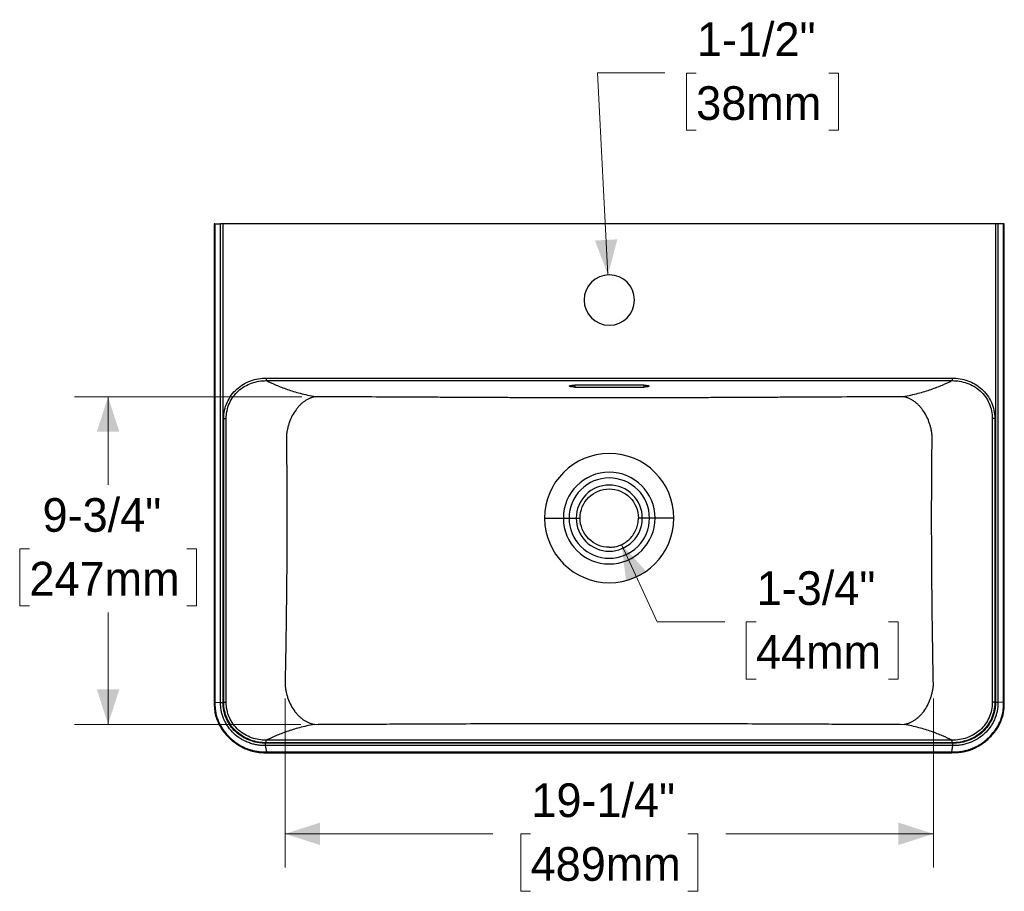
# Model space of a CAD drawing. Header units: inches. Extents: x 0.3 to 10.8, y 1.5 to 7.8.
# Tile 2 of 3: x 0.3 to 4, y 4.1 to 7.4. Entities that reach past the tile are written whole.
import ezdxf

# ---------------------------------------------------------------- set-up
doc = ezdxf.new("R2010")
doc.units = ezdxf.units.IN
doc.header["$MEASUREMENT"] = 0
doc.linetypes.add('SLD-Solid', pattern=[0])
doc.styles.add('SLDTEXTSTYLE0', font='txt')
doc.dimstyles.new('SLDDIMSTYLE0', dxfattribs={"dimtxt": 0.125, "dimasz": 0.13, "dimexe": 0, "dimexo": 0.0625, "dimgap": 0.03125, "dimtad": 0, "dimtih": 1, "dimtoh": 1, "dimdec": 6, "dimlfac": 8, "dimrnd": 1e-09, "dimzin": 12, "dimdsep": 46, "dimlunit": 5, "dimtxsty": 'SLDTEXTSTYLE0', "dimsah": 1, "dimcen": 0.09, "dimadec": 0, "dimazin": 3, "dimtfac": 1, "dimtdec": 0, "dimtofl": 0, "dimtmove": 0, "dimatfit": 3, "dimfxl": 1, "dimfrac": 2, "dimtolj": 1, "dimtzin": 12, "dimarcsym": 0})
doc.dimstyles.new('SLDDIMSTYLE2', dxfattribs={"dimtxt": 0.125, "dimasz": 0.13, "dimexe": 0, "dimexo": 0.0625, "dimgap": 0.03125, "dimtad": 0, "dimtih": 1, "dimtoh": 1, "dimdec": 0, "dimlfac": 8, "dimrnd": 1e-09, "dimzin": 12, "dimdsep": 46, "dimlunit": 5, "dimtxsty": 'SLDTEXTSTYLE0', "dimsah": 1, "dimcen": 0, "dimadec": 0, "dimazin": 3, "dimtfac": 1, "dimtdec": 0, "dimtofl": 0, "dimtmove": 0, "dimatfit": 3, "dimfxl": 1, "dimfrac": 2, "dimtolj": 1, "dimtzin": 12, "dimarcsym": 0})

# ---------------------------------------------------------------- blocks, each defined once
blk = doc.blocks.new('_D_6')
at = {"color": 7, "linetype": 'SLD-Solid', "lineweight": 18, "transparency": 16777216}
for p, q in [((2.4991, 6.4132), (2.4602, 7.1631)), ((2.4602, 7.1631), (2.7102, 7.1631)), ((2.8265, 7.1626), (2.7902, 7.1626)), ((2.7902, 7.1626), (2.7902, 6.9501)), ((3.3185, 7.1626), (3.3548, 7.1626)), ((3.3548, 7.1626), (3.3548, 6.9501)), ((2.7902, 6.9501), (2.8265, 6.9501)), ((3.3548, 6.9501), (3.3185, 6.9501))]:
    blk.add_line(p, q, dxfattribs=at)
blk.add_solid([(2.4991, 6.4132), (2.534, 6.5452), (2.4508, 6.5409)], dxfattribs=at)
at = {"color": 7, "linetype": 'SLD-Solid', "lineweight": 18, "transparency": 16777216, "char_height": 0.125, "attachment_point": 1, "style": 'SLDTEXTSTYLE0'}
for s, insert in [('1-1/2"', (2.8293, 7.3504)), ('38mm', (2.8265, 7.1137))]:
    blk.add_mtext(s, dxfattribs=dict(at, insert=insert))
blk = doc.blocks.new('_D_7')
at = {"color": 7, "linetype": 'SLD-Solid', "lineweight": 18, "transparency": 16777216}
for p, q in [((2.5495, 5.4121), (2.6823, 5.1256)), ((2.6823, 5.1256), (2.9323, 5.1256)), ((3.0486, 5.1251), (3.0123, 5.1251)), ((3.0123, 5.1251), (3.0123, 4.9126)), ((3.5406, 5.1251), (3.5768, 5.1251)), ((3.5768, 5.1251), (3.5768, 4.9126)), ((3.0123, 4.9126), (3.0486, 4.9126)), ((3.5768, 4.9126), (3.5406, 4.9126))]:
    blk.add_line(p, q, dxfattribs=at)
blk.add_solid([(2.5495, 5.4121), (2.5664, 5.2766), (2.642, 5.3116)], dxfattribs=at)
at = {"color": 7, "linetype": 'SLD-Solid', "lineweight": 18, "transparency": 16777216, "char_height": 0.125, "attachment_point": 1, "style": 'SLDTEXTSTYLE0'}
for s, insert in [('1-3/4"', (3.0513, 5.3129)), ('44mm', (3.0486, 5.0762))]:
    blk.add_mtext(s, dxfattribs=dict(at, insert=insert))
blk = doc.blocks.new('_D_8')
at = {"color": 7, "linetype": 'SLD-Solid', "lineweight": 18, "transparency": 16777216}
for p, q in [((1.3632, 5.9611), (0.5188, 5.9611)), ((0.6438, 5.9611), (0.6438, 5.6344)), ((0.352, 5.3967), (0.3157, 5.3967)), ((0.3157, 5.3967), (0.3157, 5.1842)), ((0.9357, 5.3967), (0.9719, 5.3967)), ((0.9719, 5.3967), (0.9719, 5.1842)), ((0.3157, 5.1842), (0.352, 5.1842)), ((0.6438, 4.7446), (0.6438, 5.1601)), ((0.9719, 5.1842), (0.9357, 5.1842)), ((1.3595, 4.7446), (0.5188, 4.7446))]:
    blk.add_line(p, q, dxfattribs=at)
for points in [[(0.6438, 5.9611), (0.6021, 5.8311), (0.6855, 5.8311)], [(0.6438, 4.7446), (0.6855, 4.8746), (0.6021, 4.8746)]]:
    blk.add_solid(points, dxfattribs=at)
at = {"color": 7, "linetype": 'SLD-Solid', "lineweight": 18, "transparency": 16777216, "char_height": 0.125, "attachment_point": 1, "style": 'SLDTEXTSTYLE0'}
for s, insert in [('9-3/4"', (0.4006, 5.5845)), ('247mm', (0.352, 5.3479))]:
    blk.add_mtext(s, dxfattribs=dict(at, insert=insert))
blk = doc.blocks.new('_D_9')
at = {"color": 7, "linetype": 'SLD-Solid', "lineweight": 18, "transparency": 16777216}
for p, q in [((1.3008, 4.84), (1.3008, 4.2131)), ((3.7071, 4.84), (3.7071, 4.2131)), ((1.3008, 4.3381), (2.0717, 4.3381)), ((2.2121, 4.3376), (2.1759, 4.3376)), ((2.1759, 4.3376), (2.1759, 4.1251)), ((2.7958, 4.3376), (2.8321, 4.3376)), ((2.8321, 4.3376), (2.8321, 4.1251)), ((3.7071, 4.3381), (2.9362, 4.3381)), ((2.1759, 4.1251), (2.2121, 4.1251)), ((2.8321, 4.1251), (2.7958, 4.1251))]:
    blk.add_line(p, q, dxfattribs=at)
for points in [[(1.3008, 4.3381), (1.4308, 4.2965), (1.4308, 4.3798)], [(3.7071, 4.3381), (3.5771, 4.3798), (3.5771, 4.2965)]]:
    blk.add_solid(points, dxfattribs=at)
at = {"color": 7, "linetype": 'SLD-Solid', "lineweight": 18, "transparency": 16777216, "char_height": 0.125, "attachment_point": 1, "style": 'SLDTEXTSTYLE0'}
for s, insert in [('19-1/4"', (2.2149, 4.5254)), ('489mm', (2.2121, 4.2887))]:
    blk.add_mtext(s, dxfattribs=dict(at, insert=insert))

msp = doc.modelspace()

# ---------------------------------------------------------------- linework, layer by layer
at = {"color": 7, "linetype": 'SLD-Solid', "lineweight": 25}
for p, q in [((1.03783434, 6.60280832), (1.03783434, 4.82750477)), ((1.04040583, 6.60280832), (1.04040583, 4.82750502)), ((1.04040583, 6.60280832), (1.06120208, 6.60280832)), ((1.06120209, 4.82547838), (1.06120208, 6.60280832)), ((1.07043159, 4.82547838), (1.07043158, 6.60280832)), ((3.93747688, 6.60280832), (1.07043158, 6.60280832)), ((3.93747688, 6.60280832), (3.93747687, 4.82547829)), ((3.96750263, 6.60280832), (3.94670638, 6.60280832)), ((3.96750263, 4.82750477), (3.96750263, 6.60280832)), ((3.97007412, 4.82750477), (3.97007412, 6.60280832)), ((1.23081612, 6.03035851), (3.77709223, 6.03035851)), ((1.23081622, 6.02066552), (3.77709223, 6.02066552)), ((2.63190698, 6.00382416), (2.37600147, 6.00382416)), ((2.37600147, 6.00382416), (2.37600147, 5.99698761)), ((2.37600147, 5.99698761), (2.63190698, 5.99698761)), ((2.63190698, 6.00382416), (2.63190698, 5.99698761)), ((1.07305949, 4.82640031), (1.07305949, 5.87997551)), ((1.08230462, 4.82640031), (1.08230462, 5.87997551)), ((3.92560384, 5.87997552), (3.92560384, 4.82640031)), ((3.93484897, 5.8799757), (3.93484897, 4.82640031)), ((2.26406214, 5.51028863), (2.33367311, 5.51028863)), ((2.33367311, 5.51028863), (2.35477886, 5.51028863)), ((2.67423534, 5.51028863), (2.6531296, 5.51028863)), ((2.74384631, 5.51028863), (2.67423534, 5.51028863)), ((1.03783434, 4.82750477), (1.03783439, 4.82647227)), ((1.04040588, 4.8264734), (1.06120209, 4.82547838)), ((3.96750255, 4.8264734), (3.94670635, 4.82547839)), ((3.97007407, 4.82647227), (3.97007412, 4.82750477)), ((3.77709223, 4.6857103), (1.23081623, 4.6857103)), ((3.77934769, 4.67472602), (1.22856067, 4.67472604)), ((1.23293255, 4.64207384), (1.22856073, 4.66543549)), ((3.77934772, 4.66543547), (1.22856074, 4.66543549)), ((3.77709223, 4.67601731), (1.23081623, 4.67601731)), ((1.23514691, 4.64207335), (3.77276156, 4.64207335)), ((3.77497591, 4.64207384), (3.77934772, 4.66543547)), ((1.23292842, 4.63940796), (1.23514691, 4.63940756)), ((1.23514691, 4.63940756), (3.77276155, 4.63940756)), ((3.77276155, 4.63940756), (3.77498002, 4.63940795))]:
    msp.add_line(p, q, dxfattribs=at)
at = {"color": 7, "linetype": 'SLD-Solid', "lineweight": 25, "flags": 128}
for points in [[(3.94670638, 6.60280832), (3.94670638, 6.09798104), (3.94670637, 5.59809031), (3.94670637, 5.40289744), (3.94670638, 5.2085572), (3.94670639, 5.01568653), (3.94670639, 4.82547839)], [(1.04040583, 4.82750477), (1.04040584, 4.82692722), (1.04040588, 4.8264734)], [(3.96750258, 4.8264734), (3.96750263, 4.827051), (3.96750263, 4.82750477)]]:
    msp.add_lwpolyline(points, dxfattribs=at)
at = {"color": 7, "linetype": 'SLD-Solid', "lineweight": 25}
for centre, radius, start, end in [((2.50395423, 6.31983588), 0.09350394, 90, 270), ((2.50395423, 6.31983588), 0.09350394, 270, 90), ((2.50395423, 5.51028863), 0.23989208, 0, 180), ((2.50395423, 5.51028863), 0.17028112, 0, 180), ((2.50395423, 5.51028863), 0.23989208, 180, 0), ((2.50395423, 5.51028863), 0.17028112, 180, 0)]:
    msp.add_arc(centre, radius, start, end, dxfattribs=at)
for points, knots in [([(1.04040583, 6.60280832), (1.03988702, 6.60280832), (1.03884938, 6.60280832), (1.03796476, 6.60280832), (1.0378986, 6.60280832), (1.03786748, 6.60280832)], [0, 0, 0, 0, 0.3462555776, 0.6925205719, 1, 1, 1, 1]), ([(1.07043158, 6.60280832), (1.06875632, 6.60280832), (1.06708152, 6.60280832), (1.06393967, 6.60280832), (1.06247298, 6.60280832), (1.06120208, 6.60280832)], [0, 0, 0, 0, 0.5, 0.5, 1, 1, 1, 1]), ([(3.94670638, 6.60280832), (3.94543549, 6.60280832), (3.9439688, 6.60280832), (3.94082694, 6.60280832), (3.93915214, 6.60280832), (3.93747688, 6.60280832)], [0, 0, 0, 0, 0.5, 0.5, 1, 1, 1, 1]), ([(3.97004098, 6.60280832), (3.97000986, 6.60280832), (3.9699437, 6.60280832), (3.96905907, 6.60280832), (3.96802144, 6.60280832), (3.96750263, 6.60280832)], [0, 0, 0, 0, 0.3074793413, 0.6537443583, 1, 1, 1, 1]), ([(1.07305948, 5.87997559), (1.07305949, 5.89015801), (1.07408986, 5.90040813), (1.07828498, 5.92055499), (1.08145077, 5.93044847), (1.08981406, 5.94936066), (1.09501082, 5.95837544), (1.10713545, 5.97506298), (1.11406048, 5.98273521), (1.12922545, 5.99644081), (1.13746203, 6.00247412), (1.1548043, 6.01276874), (1.16390932, 6.01703218), (1.18258863, 6.02378585), (1.19216177, 6.02627756), (1.2114476, 6.02956323), (1.2211619, 6.03035851), (1.23081612, 6.03035852)], [0, 0, 0, 0, 0.125, 0.125, 0.25, 0.25, 0.375, 0.375, 0.5, 0.5, 0.625, 0.625, 0.75, 0.75, 0.875, 0.875, 1, 1, 1, 1]), ([(1.23081612, 6.03035852), (1.23081612, 6.02921329), (1.23081613, 6.02806834), (1.23081613, 6.02591601), (1.23081613, 6.02490916), (1.23081613, 6.02315457), (1.23081613, 6.02240726), (1.23081613, 6.02126203), (1.23081613, 6.02086439), (1.23081613, 6.02066552)], [0, 0, 0, 0, 0.25, 0.25, 0.5, 0.5, 0.75, 0.75, 1, 1, 1, 1]), ([(3.77709223, 6.03035851), (3.78674689, 6.03035852), (3.79646221, 6.0295631), (3.81574872, 6.02627711), (3.82532075, 6.02378554), (3.84399814, 6.01703255), (3.85310257, 6.01276952), (3.87044461, 6.00247535), (3.87868126, 5.9964422), (3.89384672, 5.98273654), (3.90077236, 5.97506383), (3.9128979, 5.95837511), (3.91809452, 5.94936033), (3.92645734, 5.93044928), (3.92962326, 5.92055588), (3.93381862, 5.9004082), (3.93484897, 5.89015818), (3.93484898, 5.8799757)], [0, 0, 0, 0, 0.125, 0.125, 0.25, 0.25, 0.375, 0.375, 0.5, 0.5, 0.625, 0.625, 0.75, 0.75, 0.875, 0.875, 1, 1, 1, 1]), ([(3.77709238, 6.03035851), (3.77709238, 6.02921328), (3.77709238, 6.0280682), (3.77709237, 6.02591597), (3.77709237, 6.02490925), (3.77709237, 6.02315466), (3.77709237, 6.02240722), (3.77709237, 6.02126188), (3.77709237, 6.02086439), (3.77709237, 6.02066552)], [0, 0, 0, 0, 0.25, 0.25, 0.5, 0.5, 0.75, 0.75, 1, 1, 1, 1]), ([(1.08230462, 5.87997558), (1.08227036, 5.88953814), (1.08320903, 5.89916077), (1.08710334, 5.91806682), (1.09005993, 5.92734779), (1.09789498, 5.94508074), (1.1027727, 5.9535293), (1.11416818, 5.9691603), (1.1206831, 5.97634204), (1.13495986, 5.98916192), (1.14271928, 5.99480007), (1.15906513, 6.00440902), (1.16765014, 6.00838184), (1.18527173, 6.01466038), (1.19430799, 6.01696753), (1.21251917, 6.01998632), (1.22169377, 6.02069939), (1.23081613, 6.02066553)], [0, 0, 0, 0, 0.125, 0.125, 0.25, 0.25, 0.375, 0.375, 0.5, 0.5, 0.625, 0.625, 0.75, 0.75, 0.875, 0.875, 1, 1, 1, 1]), ([(1.23081622, 6.02066553), (1.24257221, 6.01509874), (1.25474175, 6.00956229), (1.28063447, 5.99870566), (1.29436132, 5.99338338), (1.32401541, 5.98315112), (1.3399433, 5.97824205), (1.37449913, 5.96908996), (1.39311499, 5.96485259), (1.41320769, 5.9610862)], [0, 0, 0, 0, 0.25, 0.25, 0.5, 0.5, 0.75, 0.75, 1, 1, 1, 1]), ([(2.37600147, 5.99698761), (2.37567664, 5.99698839), (2.37502934, 5.99698994), (2.37406338, 5.99700259), (2.37310674, 5.99702283), (2.37215943, 5.99705138), (2.37122147, 5.99708805), (2.37029288, 5.99713289), (2.36937361, 5.9971859), (2.36757043, 5.99730705), (2.36499252, 5.99754487), (2.36199833, 5.99797422), (2.35952452, 5.99849427), (2.35770168, 5.99908972), (2.356563, 5.99973446), (2.35619311, 6.00040581), (2.35656322, 6.00107726), (2.35770132, 6.00172214), (2.35952258, 6.00231791), (2.36199496, 6.0028381), (2.3649898, 6.00326745), (2.36785448, 6.00353131), (2.37028026, 6.00368285), (2.37215412, 6.00376419), (2.37406547, 6.00381493), (2.37535404, 6.00382107), (2.37600147, 6.00382416)], [0, 0, 0, 0, 0.0157752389, 0.031436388, 0.0470210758, 0.0625674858, 0.078114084, 0.0936993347, 0.1093614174, 0.125137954, 0.1875945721, 0.2500929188, 0.3125847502, 0.3750433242, 0.4375042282, 0.4999968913, 0.562467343, 0.6249594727, 0.6874419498, 0.7499223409, 0.8123965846, 0.8748851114, 0.9063159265, 0.9374415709, 0.9685677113, 1, 1, 1, 1]), ([(2.63190698, 6.00382416), (2.63223181, 6.00382338), (2.63287912, 6.00382183), (2.63384507, 6.00380918), (2.63480171, 6.00378894), (2.63574902, 6.00376039), (2.63668699, 6.00372372), (2.63761558, 6.00367888), (2.63853485, 6.00362587), (2.64033803, 6.00350472), (2.64291593, 6.0032669), (2.64591013, 6.00283755), (2.64838393, 6.0023175), (2.65020678, 6.00172205), (2.65134545, 6.00107731), (2.65171535, 6.00040596), (2.65134524, 5.99973451), (2.65020714, 5.99908964), (2.64838588, 5.99849386), (2.6459135, 5.99797367), (2.64291866, 5.99754432), (2.64005398, 5.99728046), (2.6376282, 5.99712893), (2.63575434, 5.99704758), (2.63384298, 5.99699685), (2.63255442, 5.9969907), (2.63190698, 5.99698761)], [0, 0, 0, 0, 0.0157752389, 0.031436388, 0.0470210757, 0.0625674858, 0.078114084, 0.0936993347, 0.1093614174, 0.125137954, 0.1875945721, 0.2500929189, 0.3125847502, 0.3750433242, 0.4375042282, 0.4999968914, 0.562467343, 0.6249594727, 0.6874419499, 0.7499223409, 0.8123965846, 0.8748851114, 0.9063159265, 0.9374415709, 0.9685677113, 1, 1, 1, 1]), ([(3.594701, 5.9610862), (3.61479038, 5.96485203), (3.63341276, 5.9690908), (3.66796293, 5.97824145), (3.68389386, 5.98315141), (3.71354844, 5.9933839), (3.72727251, 5.99870505), (3.75316721, 6.00956248), (3.76533665, 6.01509893), (3.77709223, 6.02066552)], [0, 0, 0, 0, 0.25, 0.25, 0.5, 0.5, 0.75, 0.75, 1, 1, 1, 1]), ([(3.77709237, 6.02066552), (3.78621513, 6.02069939), (3.79539094, 6.01998606), (3.8136024, 6.01696719), (3.82263793, 6.0146602), (3.84025779, 6.00838218), (3.84884199, 6.00440968), (3.86518749, 5.99480116), (3.87294697, 5.98916316), (3.88722422, 5.97634326), (3.89373982, 5.9691611), (3.90513607, 5.95352889), (3.91001364, 5.94508048), (3.91784819, 5.9273483), (3.92080484, 5.91806733), (3.92469945, 5.89916096), (3.92563809, 5.88953829), (3.92560384, 5.87997569)], [0, 0, 0, 0, 0.125, 0.125, 0.25, 0.25, 0.375, 0.375, 0.5, 0.5, 0.625, 0.625, 0.75, 0.75, 0.875, 0.875, 1, 1, 1, 1]), ([(1.41320769, 5.9610862), (1.41256059, 5.96097763), (1.41127669, 5.96076221), (1.40936668, 5.96038391), (1.40748875, 5.95997103), (1.40564348, 5.95952173), (1.40383137, 5.9590393), (1.40205285, 5.95852567), (1.40030823, 5.95798306), (1.39859775, 5.95741359), (1.39692157, 5.95681933), (1.39527974, 5.95620231), (1.39086301, 5.95444999), (1.38394129, 5.95117815), (1.37452009, 5.94548246), (1.3655977, 5.9388502), (1.35690539, 5.93107215), (1.34880895, 5.92248272), (1.33849316, 5.9095917), (1.32730097, 5.89172556), (1.31841351, 5.87169606), (1.31295144, 5.85509281), (1.31028049, 5.84472355), (1.30864273, 5.83688129), (1.30768592, 5.83161757), (1.30686962, 5.82633401), (1.30618017, 5.8210231), (1.30583992, 5.81747165), (1.30566935, 5.8156913)], [0, 0, 0, 0, 0.0123540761, 0.0245115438, 0.0364721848, 0.0482358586, 0.0598025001, 0.071172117, 0.0823447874, 0.0933206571, 0.1040999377, 0.1146829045, 0.125069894, 0.1897235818, 0.2500908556, 0.3143263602, 0.3751090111, 0.4390231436, 0.5001316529, 0.628447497, 0.7499145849, 0.8126890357, 0.8749356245, 0.899956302, 0.9249053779, 0.9498508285, 0.974860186, 1, 1, 1, 1]), ([(3.594701, 5.9610862), (3.54218813, 5.96080556), (3.49063369, 5.96053147), (3.39085784, 5.96000478), (3.34265284, 5.95975227), (3.27409808, 5.95939683), (3.25187876, 5.95928227), (3.20887538, 5.95906192), (3.18809082, 5.95895613), (3.14805929, 5.95875387), (3.12881182, 5.9586574), (3.09190401, 5.95847398), (3.07424712, 5.95838705), (3.02363963, 5.95814035), (2.99304804, 5.95799464), (2.93737019, 5.95773577), (2.91227748, 5.95762257), (2.86647248, 5.95742206), (2.84573701, 5.95733463), (2.80750565, 5.95717926), (2.79001511, 5.95711136), (2.75746291, 5.95699055), (2.74240277, 5.95693765), (2.7140926, 5.95684354), (2.70084409, 5.95680233), (2.67569299, 5.95672922), (2.66379089, 5.95669732), (2.64098598, 5.95664115), (2.63008447, 5.95661688), (2.60900422, 5.95657477), (2.59882574, 5.95655694), (2.57896634, 5.95652688), (2.56928566, 5.95651466), (2.54072055, 5.95648562), (2.52231866, 5.95647637), (2.48552793, 5.95647639), (2.46714358, 5.95648566), (2.42907695, 5.95652437), (2.40940687, 5.95655378), (2.37777729, 5.95661698), (2.36687562, 5.95664126), (2.34407503, 5.95669743), (2.33217649, 5.95672933), (2.30702584, 5.95680245), (2.29377647, 5.95684366), (2.2654651, 5.95693779), (2.2504034, 5.9569907), (2.21784628, 5.95711154), (2.2003526, 5.95717946), (2.16211498, 5.95733486), (2.14137444, 5.95742232), (2.095566, 5.95762287), (2.07048242, 5.95773603), (2.01485478, 5.95799466), (1.98429848, 5.95814021), (1.93370883, 5.95838682), (1.91605978, 5.95847371), (1.87916451, 5.95865706), (1.85991753, 5.95875353), (1.81986487, 5.95895589), (1.79905844, 5.95906179), (1.75601373, 5.95928235), (1.73377891, 5.95939699), (1.66520362, 5.95975254), (1.61699291, 5.96000508), (1.54217436, 5.96040003), (1.51681872, 5.96053437), (1.46546123, 5.9608073), (1.43946016, 5.9609459), (1.41320769, 5.9610862)], [0, 0, 0, 0, 0.03125, 0.03125, 0.0625, 0.0625, 0.078125, 0.078125, 0.09375, 0.09375, 0.109375, 0.109375, 0.125, 0.125, 0.15625, 0.15625, 0.1875, 0.1875, 0.21875, 0.21875, 0.25, 0.25, 0.28125, 0.28125, 0.3125, 0.3125, 0.34375, 0.34375, 0.375, 0.375, 0.40625, 0.40625, 0.4375, 0.4375, 0.5, 0.5, 0.5625, 0.5625, 0.625, 0.625, 0.65625, 0.65625, 0.6875, 0.6875, 0.71875, 0.71875, 0.75, 0.75, 0.78125, 0.78125, 0.8125, 0.8125, 0.84375, 0.84375, 0.875, 0.875, 0.890625, 0.890625, 0.90625, 0.90625, 0.921875, 0.921875, 0.9375, 0.9375, 0.96875, 0.96875, 0.984375, 0.984375, 1, 1, 1, 1]), ([(3.70223967, 5.81569134), (3.70215772, 5.81658294), (3.70199409, 5.81836325), (3.70170351, 5.82102904), (3.70138091, 5.82368615), (3.70102326, 5.82633551), (3.70063155, 5.82897803), (3.70020552, 5.83161465), (3.69974511, 5.83424631), (3.69925001, 5.83687389), (3.69871983, 5.83949833), (3.69740607, 5.8455867), (3.69495763, 5.85509287), (3.68949559, 5.87169578), (3.68060809, 5.89172551), (3.66941596, 5.90959154), (3.65910009, 5.92248266), (3.65100371, 5.93107201), (3.6423113, 5.93885016), (3.63338899, 5.94548235), (3.6239676, 5.95117816), (3.61659599, 5.95466257), (3.61124092, 5.95674008), (3.6081519, 5.95781819), (3.60494794, 5.95880896), (3.60163052, 5.95969597), (3.59820205, 5.96047893), (3.59587957, 5.96088177), (3.594701, 5.9610862)], [0, 0, 0, 0, 0.0125904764, 0.0251402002, 0.0376573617, 0.0501502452, 0.0626272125, 0.0750966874, 0.0875671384, 0.1000470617, 0.1125449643, 0.1250693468, 0.1873139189, 0.250090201, 0.3715551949, 0.4998727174, 0.5609791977, 0.6248951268, 0.6856757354, 0.749913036, 0.8102782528, 0.8749337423, 0.8941251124, 0.9139763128, 0.9344889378, 0.9556638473, 0.9775011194, 1, 1, 1, 1]), ([(1.07305948, 5.87997559), (1.07506178, 5.87997558), (1.0770595, 5.87997558), (1.08034116, 5.87997558), (1.08161767, 5.87997558), (1.08230462, 5.87997558)], [0, 0, 0, 0, 0.5, 0.5, 1, 1, 1, 1]), ([(3.93484898, 5.8799757), (3.93284668, 5.8799757), (3.93084893, 5.87997569), (3.92756726, 5.87997569), (3.92629079, 5.87997569), (3.92560384, 5.87997569)], [0, 0, 0, 0, 0.5, 0.5, 1, 1, 1, 1]), ([(2.65312903, 5.51028863), (2.65312903, 5.54985113), (2.63741165, 5.58779624), (2.58146183, 5.64374606), (2.54351673, 5.65946344), (2.46439173, 5.65946344), (2.42644662, 5.64374606), (2.3704968, 5.58779624), (2.35477943, 5.54985113), (2.35477943, 5.51028863)], [0, 0, 0, 0, 0.25, 0.25, 0.5, 0.5, 0.75, 0.75, 1, 1, 1, 1]), ([(2.6266732, 5.51028863), (2.6266732, 5.54283481), (2.61374327, 5.57405043), (2.56771603, 5.62007767), (2.5365004, 5.63300761), (2.47140805, 5.63300761), (2.44019243, 5.62007767), (2.39416519, 5.57405043), (2.38123525, 5.54283481), (2.38123525, 5.51028863)], [0, 0, 0, 0, 0.25, 0.25, 0.5, 0.5, 0.75, 0.75, 1, 1, 1, 1]), ([(2.39568675, 5.51028863), (2.39568675, 5.53900214), (2.40709405, 5.56654179), (2.44770108, 5.60714882), (2.47524072, 5.61855611), (2.50395423, 5.61855611)], [0, 0, 0, 0, 0.5, 0.5, 1, 1, 1, 1]), ([(2.50395423, 5.61855611), (2.53266774, 5.61855611), (2.56020738, 5.60714882), (2.60081441, 5.56654179), (2.61222171, 5.53900214), (2.61222171, 5.51028863)], [0, 0, 0, 0, 0.5, 0.5, 1, 1, 1, 1]), ([(1.30737867, 5.51028863), (1.30737867, 5.41420723), (1.30686469, 5.31814184), (1.30525899, 5.1658058), (1.30458331, 5.11365834), (1.30292962, 5.00523896), (1.30195104, 4.94895049), (1.30081181, 4.88999027)], [0, 0, 0, 0, 0.5, 0.5, 0.75, 0.75, 1, 1, 1, 1]), ([(2.35477943, 5.51028863), (2.35477943, 5.47072614), (2.3704968, 5.43278103), (2.42644662, 5.37683121), (2.46439173, 5.36111383), (2.54351673, 5.36111383), (2.58146183, 5.37683121), (2.63741165, 5.43278103), (2.65312903, 5.47072614), (2.65312903, 5.51028863)], [0, 0, 0, 0, 0.25, 0.25, 0.5, 0.5, 0.75, 0.75, 1, 1, 1, 1]), ([(2.38123525, 5.51028863), (2.38123525, 5.47774246), (2.39416519, 5.44652684), (2.44019243, 5.40049959), (2.47140805, 5.38756966), (2.5365004, 5.38756966), (2.56771603, 5.40049959), (2.61374327, 5.44652684), (2.6266732, 5.47774246), (2.6266732, 5.51028863)], [0, 0, 0, 0, 0.25, 0.25, 0.5, 0.5, 0.75, 0.75, 1, 1, 1, 1]), ([(2.50395423, 5.40202116), (2.47524072, 5.40202116), (2.44770108, 5.41342845), (2.40709405, 5.45403548), (2.39568675, 5.48157513), (2.39568675, 5.51028863)], [0, 0, 0, 0, 0.5, 0.5, 1, 1, 1, 1]), ([(2.50395423, 5.40202092), (2.51104033, 5.40202092), (2.51812626, 5.40271882), (2.53202616, 5.40548368), (2.53883978, 5.40755057), (2.5519332, 5.41297404), (2.55821267, 5.41633049), (2.56999643, 5.42420415), (2.57550043, 5.42872116), (2.5855217, 5.43874243), (2.59003872, 5.44424643), (2.59791237, 5.4560302), (2.60126882, 5.46230967), (2.60669229, 5.47540308), (2.60875918, 5.4822167), (2.61152404, 5.4961166), (2.61222195, 5.50320253), (2.61222195, 5.51028863)], [0, 0, 0, 0, 0.125, 0.125, 0.25, 0.25, 0.375, 0.375, 0.5, 0.5, 0.625, 0.625, 0.75, 0.75, 0.875, 0.875, 1, 1, 1, 1]), ([(3.70709664, 4.88999036), (3.70595739, 4.94895188), (3.70497884, 5.00523875), (3.70332515, 5.1136586), (3.70264942, 5.165808), (3.70104365, 5.31813887), (3.70052979, 5.41420938), (3.70052979, 5.51028863)], [0, 0, 0, 0, 0.25, 0.25, 0.5, 0.5, 1, 1, 1, 1]), ([(1.30081186, 4.88999028), (1.30089383, 4.88909743), (1.30105749, 4.88731464), (1.30134873, 4.8846452), (1.30167245, 4.88198459), (1.30203171, 4.879332), (1.30242547, 4.87668661), (1.30285398, 4.87404759), (1.30331726, 4.87141411), (1.30381555, 4.86878536), (1.30434922, 4.8661605), (1.30567313, 4.86006593), (1.308142, 4.85055287), (1.31366073, 4.83392276), (1.32264307, 4.81388366), (1.33396167, 4.79600975), (1.34438712, 4.78312917), (1.35257977, 4.77453937), (1.36137186, 4.76676808), (1.37040263, 4.76014088), (1.37993385, 4.75445669), (1.3873966, 4.75098065), (1.39281772, 4.74891049), (1.39594941, 4.74783563), (1.39919374, 4.74685005), (1.40254918, 4.74596976), (1.40601325, 4.74519463), (1.40835868, 4.74479707), (1.40954831, 4.74459543)], [0, 0, 0, 0, 0.0125971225, 0.0251533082, 0.037676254, 0.0501737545, 0.0626536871, 0.0751239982, 0.0875926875, 0.100067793, 0.1125573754, 0.1250695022, 0.1873506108, 0.2500903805, 0.3717740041, 0.4998724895, 0.5610350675, 0.6248949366, 0.6857284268, 0.7499128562, 0.8103378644, 0.8749335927, 0.8941834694, 0.9140697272, 0.9345939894, 0.9557571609, 0.9775593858, 1, 1, 1, 1]), ([(3.59835995, 4.74459543), (3.59901298, 4.74470246), (3.600309, 4.74491488), (3.60223753, 4.74528863), (3.6041347, 4.74569718), (3.60599992, 4.74614243), (3.60783269, 4.74662115), (3.60963259, 4.7471315), (3.61139929, 4.74767131), (3.61313253, 4.74823855), (3.61483215, 4.74883119), (3.61649806, 4.74944726), (3.62096791, 4.75119321), (3.62797418, 4.75445672), (3.63750519, 4.76014078), (3.64653604, 4.76676805), (3.65532801, 4.77453925), (3.66352073, 4.78312913), (3.67394608, 4.7960096), (3.68526474, 4.81388363), (3.69424704, 4.83392249), (3.6997658, 4.85055294), (3.7024589, 4.86092923), (3.70410892, 4.8687787), (3.70507179, 4.87404523), (3.70589256, 4.87933386), (3.70658481, 4.8846513), (3.7069253, 4.88820751), (3.707096, 4.88999033)], [0, 0, 0, 0, 0.0123194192, 0.0244491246, 0.0363889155, 0.0481386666, 0.0596983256, 0.071067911, 0.0822475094, 0.0932372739, 0.1040374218, 0.1146482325, 0.1250700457, 0.1896639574, 0.2500910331, 0.3142736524, 0.3751091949, 0.4389672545, 0.5001318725, 0.6282286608, 0.7499144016, 0.8126523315, 0.8749354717, 0.8999355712, 0.9248780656, 0.9498273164, 0.9748470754, 1, 1, 1, 1]), ([(1.03783439, 4.82647226), (1.03790526, 4.81800463), (1.03804487, 4.80132315), (1.04225798, 4.77707102), (1.04992106, 4.75499454), (1.06074075, 4.733966), (1.07376352, 4.71519693), (1.08814017, 4.6988971), (1.1008988, 4.68692062), (1.11213993, 4.67783514), (1.12184976, 4.67089555), (1.13171036, 4.66465131), (1.14345283, 4.65813831), (1.15898145, 4.65102234), (1.17958836, 4.64421477), (1.20491203, 4.63967439), (1.2232352, 4.63950014), (1.23292843, 4.63940795)], [0, 0, 0, 0, 0.0839755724, 0.1654342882, 0.2430785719, 0.3151130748, 0.3996066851, 0.4691768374, 0.5305501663, 0.5731142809, 0.6125980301, 0.6489780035, 0.6889379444, 0.7458368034, 0.8183146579, 0.9038857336, 1, 1, 1, 1]), ([(1.04040583, 4.82750477), (1.03983154, 4.82750477), (1.03868371, 4.82750477), (1.03789555, 4.82750477), (1.03788778, 4.82750477), (1.03788492, 4.82750477)], [0, 0, 0, 0, 0.3878747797, 0.7752427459, 1, 1, 1, 1]), ([(1.04040588, 4.8264734), (1.0404082, 4.82488234), (1.04041319, 4.82145287), (1.04049635, 4.81593577), (1.04074548, 4.80916181), (1.04131503, 4.80137819), (1.04275786, 4.78979316), (1.04590466, 4.77504564), (1.054049, 4.75154213), (1.07028115, 4.72268039), (1.09414449, 4.69565495), (1.11900014, 4.675522), (1.14146311, 4.66180521), (1.16273251, 4.65249678), (1.18216678, 4.64673905), (1.19698672, 4.64403395), (1.20840731, 4.6428398), (1.21694301, 4.64231394), (1.22492686, 4.64209485), (1.2303884, 4.64208052), (1.23293255, 4.64207384)], [0, 0, 0, 0, 0.0160264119, 0.0345444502, 0.0555762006, 0.0842991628, 0.1131254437, 0.1731295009, 0.2357911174, 0.3631099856, 0.5037881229, 0.5962679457, 0.6844546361, 0.7681087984, 0.8293604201, 0.8882485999, 0.9195636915, 0.9449873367, 0.9743734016, 1, 1, 1, 1]), ([(1.22856073, 4.66543549), (1.22769183, 4.66543686), (1.22584128, 4.66543976), (1.22289713, 4.66549811), (1.21961747, 4.66561368), (1.21600554, 4.66580881), (1.2107583, 4.66620085), (1.20401585, 4.66693004), (1.19363521, 4.66854071), (1.18041354, 4.6714927), (1.16430491, 4.67671838), (1.14928033, 4.68341141), (1.1308335, 4.69385051), (1.11033662, 4.70951116), (1.09279375, 4.72947601), (1.08134258, 4.74737125), (1.07401726, 4.76192551), (1.06829636, 4.77711684), (1.06506298, 4.78955709), (1.06308611, 4.80010743), (1.06206856, 4.80772674), (1.06147607, 4.81523208), (1.06123597, 4.82072161), (1.06121251, 4.824016), (1.0612021, 4.82547839)], [0, 0, 0, 0, 0.0101096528, 0.021531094, 0.0342602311, 0.0482909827, 0.0636145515, 0.0954791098, 0.1271664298, 0.185804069, 0.2528934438, 0.3238803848, 0.3767618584, 0.4993088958, 0.621980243, 0.6838076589, 0.746136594, 0.8112095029, 0.8723113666, 0.8954051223, 0.9360846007, 0.9616703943, 0.9829855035, 1, 1, 1, 1]), ([(1.22856067, 4.67472607), (1.2259707, 4.6747176), (1.22335057, 4.67476574), (1.21814167, 4.67497948), (1.2155432, 4.67514458), (1.20777543, 4.67581468), (1.20263396, 4.67649469), (1.18740895, 4.67922232), (1.17753257, 4.6819582), (1.15859839, 4.68917461), (1.14954893, 4.69365173), (1.13257656, 4.70418264), (1.12464147, 4.71024222), (1.11010512, 4.72380694), (1.10350753, 4.73131125), (1.09192286, 4.74755667), (1.08692738, 4.75631285), (1.07879608, 4.77482385), (1.07566925, 4.78456479), (1.07252732, 4.79965083), (1.07173723, 4.80475701), (1.07094945, 4.81248375), (1.07075302, 4.81507053), (1.07055796, 4.81896202), (1.07048532, 4.82091061), (1.07044991, 4.82286262), (1.07043457, 4.82416463), (1.07043098, 4.82482674), (1.07043159, 4.82547839)], [0, 0, 0, 0, 0.03125, 0.03125, 0.0625, 0.0625, 0.125, 0.125, 0.25, 0.25, 0.375, 0.375, 0.5, 0.5, 0.625, 0.625, 0.75, 0.75, 0.875, 0.875, 0.9375, 0.9375, 0.96875, 0.96875, 0.984375, 0.9921875, 0.9921875, 1, 1, 1, 1]), ([(1.23081623, 4.67601731), (1.221184, 4.67601731), (1.21148929, 4.67680882), (1.19223213, 4.68008297), (1.18266945, 4.68256688), (1.16400604, 4.68930256), (1.1549057, 4.69355572), (1.13756086, 4.70383433), (1.12931788, 4.70986175), (1.11413349, 4.72356446), (1.10719519, 4.73124067), (1.09504948, 4.74793723), (1.08984423, 4.7569565), (1.08146453, 4.77588681), (1.07829226, 4.78579261), (1.07409059, 4.80595749), (1.07305949, 4.8162147), (1.07305949, 4.82640031)], [0, 0, 0, 0, 0.125, 0.125, 0.25, 0.25, 0.375, 0.375, 0.5, 0.5, 0.625, 0.625, 0.75, 0.75, 0.875, 0.875, 1, 1, 1, 1]), ([(1.07305949, 4.82640031), (1.07506179, 4.82640031), (1.07705954, 4.82640031), (1.08034121, 4.82640031), (1.08161767, 4.82640031), (1.08230462, 4.82640031)], [0, 0, 0, 0, 0.5, 0.5, 1, 1, 1, 1]), ([(1.23081622, 4.6857103), (1.22171465, 4.68567651), (1.21255756, 4.68638608), (1.19437503, 4.68939424), (1.18534984, 4.69169402), (1.16774254, 4.6979557), (1.15916081, 4.70191901), (1.14281205, 4.71151258), (1.13504637, 4.71714482), (1.12075139, 4.72996276), (1.11422351, 4.73714759), (1.10280954, 4.75278908), (1.09792564, 4.76124368), (1.090076, 4.77899209), (1.08711113, 4.78828281), (1.08320788, 4.80720569), (1.08227036, 4.81683476), (1.08230462, 4.82640031)], [0, 0, 0, 0, 0.125, 0.125, 0.25, 0.25, 0.375, 0.375, 0.5, 0.5, 0.625, 0.625, 0.75, 0.75, 0.875, 0.875, 1, 1, 1, 1]), ([(3.77497591, 4.64207384), (3.77664755, 4.64207685), (3.78013979, 4.64208316), (3.78560304, 4.64216291), (3.79192442, 4.64237118), (3.79951946, 4.64283965), (3.81094553, 4.64403281), (3.8257646, 4.64673462), (3.84935029, 4.65371521), (3.87865924, 4.66786069), (3.90726991, 4.68958784), (3.92922396, 4.71291869), (3.94465632, 4.73474018), (3.95512683, 4.75531226), (3.9619112, 4.77467023), (3.96511129, 4.78941789), (3.96659673, 4.8014052), (3.96722183, 4.80997472), (3.96748389, 4.8183323), (3.96749651, 4.82383937), (3.96750255, 4.8264734)], [0, 0, 0, 0, 0.0168360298, 0.0351723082, 0.0550272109, 0.0805327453, 0.1117954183, 0.1706950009, 0.2319484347, 0.3591024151, 0.4959917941, 0.5913385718, 0.6807917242, 0.7642800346, 0.822923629, 0.8869671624, 0.9158032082, 0.9445363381, 0.9734717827, 1, 1, 1, 1]), ([(3.77498002, 4.63940795), (3.78205349, 4.63945998), (3.79519031, 4.6395566), (3.81315811, 4.64152304), (3.82746567, 4.6444829), (3.83783439, 4.64746995), (3.84545537, 4.65008012), (3.85254312, 4.65281381), (3.8612759, 4.65665608), (3.87250177, 4.66241838), (3.88599572, 4.67064485), (3.90136002, 4.68191576), (3.91794076, 4.69678256), (3.93472971, 4.71566308), (3.95027616, 4.73872192), (3.96260667, 4.76566787), (3.96968351, 4.7955814), (3.9699436, 4.81615299), (3.97007407, 4.82647217)], [0, 0, 0, 0, 0.0702021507, 0.1303790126, 0.1791128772, 0.2150977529, 0.2374436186, 0.2590918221, 0.2905259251, 0.3321328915, 0.3842949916, 0.4472818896, 0.5210724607, 0.6050094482, 0.6975348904, 0.796176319, 0.8977574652, 1, 1, 1, 1]), ([(3.92560383, 4.82640031), (3.92563809, 4.81683503), (3.92469911, 4.80720613), (3.9207986, 4.78828242), (3.91783584, 4.77898987), (3.90998542, 4.76124157), (3.90509844, 4.75278879), (3.89368241, 4.73714843), (3.88715623, 4.72996256), (3.872862, 4.71714542), (3.86509719, 4.71151361), (3.8487509, 4.70191935), (3.84017008, 4.69795539), (3.8225631, 4.69169357), (3.81353714, 4.68939425), (3.79535221, 4.68638645), (3.78619344, 4.68567651), (3.77709223, 4.6857103)], [0, 0, 0, 0, 0.125, 0.125, 0.25, 0.25, 0.375, 0.375, 0.5, 0.5, 0.625, 0.625, 0.75, 0.75, 0.875, 0.875, 1, 1, 1, 1]), ([(3.93484897, 4.82640031), (3.93484897, 4.81621499), (3.93381798, 4.80595818), (3.92961628, 4.78579287), (3.92644381, 4.77588669), (3.91806492, 4.75695795), (3.91285985, 4.74793849), (3.90071284, 4.73124005), (3.89377448, 4.723564), (3.8785908, 4.70986197), (3.87034876, 4.70383517), (3.85300497, 4.69355688), (3.84390493, 4.68930368), (3.8252426, 4.68256795), (3.81567981, 4.6800837), (3.79642039, 4.67680891), (3.78672408, 4.67601731), (3.77709223, 4.67601731)], [0, 0, 0, 0, 0.125, 0.125, 0.25, 0.25, 0.375, 0.375, 0.5, 0.5, 0.625, 0.625, 0.75, 0.75, 0.875, 0.875, 1, 1, 1, 1]), ([(3.94670635, 4.82547839), (3.94670319, 4.82464238), (3.94669637, 4.82283861), (3.94662667, 4.81993631), (3.94649002, 4.816642), (3.94625754, 4.81295959), (3.94572626, 4.80687753), (3.9448202, 4.80009076), (3.94284102, 4.78953918), (3.93961336, 4.77711941), (3.93389405, 4.76193059), (3.92657262, 4.74738081), (3.91512503, 4.72948713), (3.89758558, 4.70952214), (3.87484458, 4.69214338), (3.85610172, 4.68215574), (3.84121393, 4.67597081), (3.82781341, 4.67157724), (3.81459989, 4.6685915), (3.80392993, 4.66693823), (3.79650925, 4.66613022), (3.78995787, 4.66567691), (3.78448054, 4.66546086), (3.78100039, 4.66544365), (3.77934772, 4.66543548)], [0, 0, 0, 0, 0.0097270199, 0.0209870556, 0.0337761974, 0.0480882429, 0.0639137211, 0.1048080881, 0.127681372, 0.188810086, 0.2538309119, 0.3161543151, 0.3779736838, 0.5006284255, 0.6231420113, 0.7088779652, 0.7469899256, 0.8106402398, 0.8726909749, 0.9043729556, 0.9362340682, 0.9595092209, 0.9807716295, 1, 1, 1, 1]), ([(3.93747683, 4.82547829), (3.93747801, 4.82415891), (3.93746267, 4.82286215), (3.93739893, 4.82026119), (3.9373505, 4.81896222), (3.93715548, 4.81507099), (3.93695907, 4.8124844), (3.93617143, 4.80475823), (3.93538148, 4.79965247), (3.93224008, 4.78456769), (3.92911516, 4.77483119), (3.92098565, 4.75632091), (3.91599178, 4.74756605), (3.90441034, 4.73132194), (3.89781484, 4.72381843), (3.88328196, 4.71025381), (3.87535048, 4.70419536), (3.85838191, 4.69366333), (3.84933433, 4.68918536), (3.83040448, 4.68196707), (3.82053275, 4.67923071), (3.80530968, 4.67650007), (3.8001693, 4.67581901), (3.79240281, 4.67514727), (3.7898047, 4.67498162), (3.78589844, 4.67482047), (3.78394303, 4.67476171), (3.78198494, 4.67473556), (3.78067903, 4.67472535), (3.78000117, 4.67472384), (3.77934772, 4.67472603)], [0, 0, 0, 0, 0.015625, 0.015625, 0.03125, 0.03125, 0.0625, 0.0625, 0.125, 0.125, 0.25, 0.25, 0.375, 0.375, 0.5, 0.5, 0.625, 0.625, 0.75, 0.75, 0.875, 0.875, 0.9375, 0.9375, 0.96875, 0.96875, 0.984375, 0.9921875, 0.9921875, 1, 1, 1, 1]), ([(3.93484897, 4.82640031), (3.93284667, 4.82640031), (3.93084895, 4.82640031), (3.92756729, 4.82640031), (3.92629078, 4.82640031), (3.92560383, 4.82640031)], [0, 0, 0, 0, 0.5, 0.5, 1, 1, 1, 1]), ([(3.96750263, 4.82750477), (3.96807692, 4.82750477), (3.96922475, 4.82750477), (3.97001291, 4.82750477), (3.97002069, 4.82750477), (3.97002354, 4.82750477)], [0, 0, 0, 0, 0.3878747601, 0.7752427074, 1, 1, 1, 1]), ([(1.40954831, 4.74459543), (1.38980828, 4.74080558), (1.37154846, 4.73656723), (1.33770519, 4.72746783), (1.32211558, 4.72260787), (1.29309013, 4.71251056), (1.27965329, 4.70727406), (1.25428193, 4.69660455), (1.24234892, 4.69117135), (1.23081623, 4.6857103)], [0, 0, 0, 0, 0.25, 0.25, 0.5, 0.5, 0.75, 0.75, 1, 1, 1, 1]), ([(1.40954831, 4.74459543), (1.44809822, 4.74478178), (1.4856574, 4.74496098), (1.55844148, 4.74530305), (1.59365965, 4.7454659), (1.66149803, 4.74577388), (1.69412003, 4.74591904), (1.75671254, 4.74619149), (1.78668485, 4.7463188), (1.84406371, 4.74655623), (1.87146892, 4.74666635), (1.92390139, 4.7468706), (1.94893483, 4.74696477), (2.02087608, 4.74722571), (2.06461798, 4.74737095), (2.14590908, 4.74761646), (2.18349499, 4.74771687), (2.25457849, 4.74788282), (2.28806982, 4.74794834), (2.35255848, 4.74805084), (2.38355304, 4.74808781), (2.44436692, 4.74813673), (2.47417523, 4.74814867), (2.53378276, 4.74814865), (2.56357947, 4.74813671), (2.62436982, 4.74808779), (2.6553609, 4.74805082), (2.71984465, 4.74794833), (2.75333345, 4.74788281), (2.82442328, 4.74771685), (2.86201841, 4.74761641), (2.94330794, 4.7473709), (2.98702746, 4.74722573), (3.05895322, 4.74696484), (3.08398406, 4.74687069), (3.13641448, 4.74666645), (3.16381794, 4.74655634), (3.22120256, 4.74631889), (3.2511838, 4.74619155), (3.31380512, 4.74591896), (3.34644695, 4.74577372), (3.41431421, 4.7454656), (3.44953597, 4.74530273), (3.5222938, 4.74496078), (3.55982942, 4.74478169), (3.59835994, 4.74459543)], [0, 0, 0, 0, 0.03125, 0.03125, 0.0625, 0.0625, 0.09375, 0.09375, 0.125, 0.125, 0.15625, 0.15625, 0.1875, 0.1875, 0.25, 0.25, 0.3125, 0.3125, 0.375, 0.375, 0.4375, 0.4375, 0.5, 0.5, 0.5625, 0.5625, 0.625, 0.625, 0.6875, 0.6875, 0.75, 0.75, 0.8125, 0.8125, 0.84375, 0.84375, 0.875, 0.875, 0.90625, 0.90625, 0.9375, 0.9375, 0.96875, 0.96875, 1, 1, 1, 1]), ([(3.77709223, 4.6857103), (3.76555911, 4.69117155), (3.75362589, 4.6966048), (3.72825636, 4.70727356), (3.71481729, 4.712511), (3.68579224, 4.7226081), (3.6702057, 4.72746717), (3.6363568, 4.73656801), (3.61810327, 4.74080502), (3.59835995, 4.74459543)], [0, 0, 0, 0, 0.25, 0.25, 0.5, 0.5, 0.75, 0.75, 1, 1, 1, 1]), ([(1.23081622, 4.67601731), (1.23081622, 4.67716254), (1.23081622, 4.67830762), (1.23081622, 4.68045985), (1.23081622, 4.68146658), (1.23081622, 4.68322116), (1.23081622, 4.6839686), (1.23081622, 4.68511395), (1.23081622, 4.68551143), (1.23081622, 4.6857103)], [0, 0, 0, 0, 0.25, 0.25, 0.5, 0.5, 0.75, 0.75, 1, 1, 1, 1]), ([(3.77709223, 4.67601731), (3.77709223, 4.67716254), (3.77709223, 4.67830749), (3.77709223, 4.68045981), (3.77709223, 4.68146666), (3.77709223, 4.68322126), (3.77709223, 4.68396857), (3.77709223, 4.6851138), (3.77709223, 4.68551143), (3.77709223, 4.6857103)], [0, 0, 0, 0, 0.25, 0.25, 0.5, 0.5, 0.75, 0.75, 1, 1, 1, 1]), ([(3.77276155, 4.64207335), (3.77293075, 4.64207335), (3.77310395, 4.64207335), (3.77347916, 4.64207337), (3.7736794, 4.64207339), (3.77407789, 4.64207346), (3.77427438, 4.6420735), (3.77463963, 4.64207364), (3.77480662, 4.64207372), (3.77497591, 4.64207384)], [0, 0, 0, 0, 0.25, 0.25, 0.5, 0.5, 0.75, 0.75, 1, 1, 1, 1]), ([(3.77276156, 4.64207335), (3.77276156, 4.64154965), (3.77276155, 4.64050268), (3.77276155, 4.63958002), (3.77276155, 4.63956663), (3.77276155, 4.63956282)], [0, 0, 0, 0, 0.4172706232, 0.834201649, 1, 1, 1, 1]), ([(1.20833947, 4.64037065), (1.20915486, 4.64025603), (1.21728354, 4.63911336), (1.22551832, 4.63926725), (1.23292706, 4.6394057)], [0, 0, 0, 0, 0.1003111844, 1, 1, 1, 1]), ([(3.77276155, 4.63940487), (3.77293075, 4.63940487), (3.77310395, 4.63940486), (3.77347955, 4.6394049), (3.77368016, 4.63940495), (3.77407971, 4.63940508), (3.77427686, 4.63940517), (3.77464353, 4.6394054), (3.77481126, 4.63940554), (3.77498138, 4.6394057)], [0, 0, 0, 0, 0.25, 0.25, 0.5, 0.5, 0.75, 0.75, 1, 1, 1, 1])]:
    msp.add_open_spline(points, degree=3, knots=knots, dxfattribs=at)
for points in [[(1.30566869, 5.81569129), (1.30682505, 5.70979754), (1.30737866, 5.61005535), (1.30737868, 5.51028887)], [(3.70052979, 5.51028863), (3.70052979, 5.61004865), (3.70108353, 5.70981), (3.70223977, 5.81569135)], [(2.35477943, 5.51028863), (2.3633761, 5.51028863), (2.37220976, 5.51028863), (2.38123586, 5.51028863)], [(2.38123525, 5.51028863), (2.38594226, 5.51028863), (2.39077142, 5.51028863), (2.39568675, 5.51028863)], [(2.6266732, 5.51028863), (2.6219662, 5.51028863), (2.61713703, 5.51028863), (2.61222171, 5.51028863)], [(2.65312903, 5.51028863), (2.64453235, 5.51028863), (2.6356987, 5.51028863), (2.62667259, 5.51028863)], [(1.04040588, 4.8264734), (1.03927625, 4.8264731), (1.03762556, 4.82647251), (1.03776941, 4.82647212), (1.03827874, 4.82647202)], [(1.0612021, 4.82547839), (1.06247306, 4.82547839), (1.06540602, 4.82547839), (1.06875625, 4.82547839), (1.07043159, 4.82547839)], [(3.94670638, 4.82547839), (3.94543542, 4.82547839), (3.94250246, 4.82547839), (3.93915223, 4.82547839), (3.93747688, 4.82547839)], [(3.96750258, 4.8264734), (3.96863221, 4.82647307), (3.9702829, 4.82647243), (3.97013904, 4.82647201), (3.96962971, 4.8264719)], [(1.22856074, 4.66543549), (1.22856074, 4.66674278), (1.22856074, 4.66971104), (1.22856074, 4.67305424), (1.22856074, 4.67472603)], [(1.23293255, 4.64207384), (1.23293143, 4.64104191), (1.2329292, 4.63943168), (1.23292759, 4.6391762), (1.23292706, 4.6394057)], [(1.23293255, 4.64207384), (1.2336709, 4.64207335), (1.23440887, 4.64207335), (1.23514691, 4.64207335)], [(1.23514691, 4.64207335), (1.23514691, 4.64104167), (1.23514691, 4.63943173), (1.23514691, 4.63917577), (1.23514691, 4.63940487)], [(3.77497591, 4.64207384), (3.77497702, 4.64104191), (3.77497924, 4.63943168), (3.77498084, 4.6391762), (3.77498138, 4.6394057)], [(3.77934772, 4.66543548), (3.77934772, 4.66674277), (3.77934772, 4.66971104), (3.77934772, 4.67305424), (3.77934772, 4.67472603)], [(1.23292706, 4.6394057), (1.23366903, 4.63940499), (1.23440887, 4.63940487), (1.23514691, 4.63940487)]]:
    msp.add_open_spline(points, degree=3, dxfattribs=at)

# ---------------------------------------------------------------- dimensions: what is measured, and where the dimension line sits
at = {"color": 7, "linetype": 'SLD-Solid', "lineweight": 18}
for center, mpoint, picture, middle in [((2.50395423, 6.31983588), (2.4991097, 6.41321423), '_D_6', (3.07248723, 7.16311827)), ((2.50395423, 5.51028863), (2.54949277, 5.41206369), '_D_7', (3.29457355, 5.12562385))]:
    dim = msp.add_radius_dim(center=center, mpoint=mpoint, dimstyle='SLDDIMSTYLE2', override={"dimpost": '<>'}, dxfattribs=at)
    dim.commit()
    dim.dimension.update_dxf_attribs({"geometry": picture, "text_midpoint": middle, "dimtype": 164})
for base, p1, p2, angle, picture, middle in [((0.64381127, 4.74459543), (1.41320769, 5.9610862), (1.40954831, 4.74459543), 90, '_D_8', (0.64381127, 5.39725014)), ((3.70709607, 4.33813009), (1.30081181, 4.88999027), (3.70709606, 4.88999033), 0.0000014, '_D_9', (2.50395879, 4.33813006))]:
    dim = msp.add_linear_dim(base=base, p1=p1, p2=p2, angle=angle, dimstyle='SLDDIMSTYLE0', dxfattribs=at)
    dim.commit()
    dim.dimension.update_dxf_attribs({"geometry": picture, "text_midpoint": middle, "dimtype": 160})

doc.saveas('drawing.dxf')
